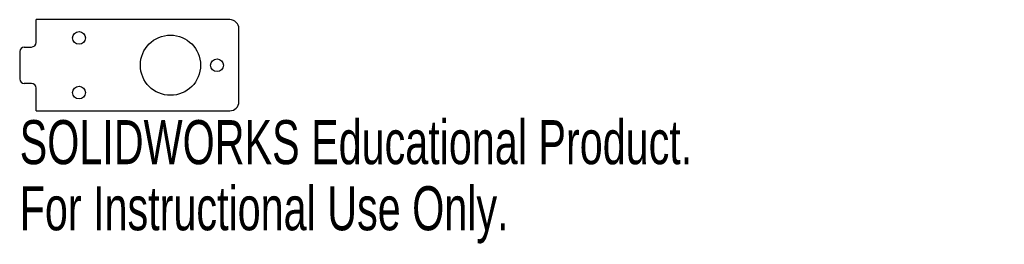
# Model space of a CAD drawing. Header units: millimetres. Extents: x -17 to 91, y -20 to 5.
import ezdxf

# ---------------------------------------------------------------- set-up
doc = ezdxf.new("R2010")
doc.units = ezdxf.units.MM
doc.styles.add('SLDTEXTSTYLE0', font='TXT', dxfattribs={"width": 0.7})

msp = doc.modelspace()

# ---------------------------------------------------------------- linework, layer by layer
at = {"color": 7, "linetype": 'Continuous', "lineweight": 25}
for p, q in [((6.5, 5), (-14.72, 5)), ((-14.72, 2.5), (-14.72, 5)), ((7.5, -4), (7.5, 4)), ((-16.52, 1.5), (-16.52, -1.5)), ((-16.02, 2), (-15.22, 2)), ((-15.22, -2), (-16.02, -2)), ((-14.72, -5), (-14.72, -2.5)), ((-14.72, -5), (6.5, -5))]:
    msp.add_line(p, q, dxfattribs=at)
for centre, radius in [((-10.02, 3), 0.7), ((0, 0), 3.3), ((5.1, 0), 0.7), ((-10.02, -3), 0.7)]:
    msp.add_circle(centre, radius, dxfattribs=at)
for centre, radius, start, end in [((6.5, 4), 1, 0, 90), ((-15.22, 2.5), 0.5, 270, 0), ((-16.02, 1.5), 0.5, 90, 180), ((-16.02, -1.5), 0.5, 180, 270), ((-15.22, -2.5), 0.5, 0, 90), ((6.5, -4), 1, 270, 0)]:
    msp.add_arc(centre, radius, start, end, dxfattribs=at)

# ---------------------------------------------------------------- texts
at = {"color": 7, "linetype": 'Continuous', "char_height": 4.8336, "attachment_point": 1, "style": 'SLDTEXTSTYLE0'}
for s, insert in [('SOLIDWORKS Educational Product.', (-16.52, -6.02)), ('For Instructional Use Only.', (-16.52, -13.27))]:
    msp.add_mtext(s, dxfattribs=dict(at, insert=insert))

doc.saveas('drawing.dxf')
